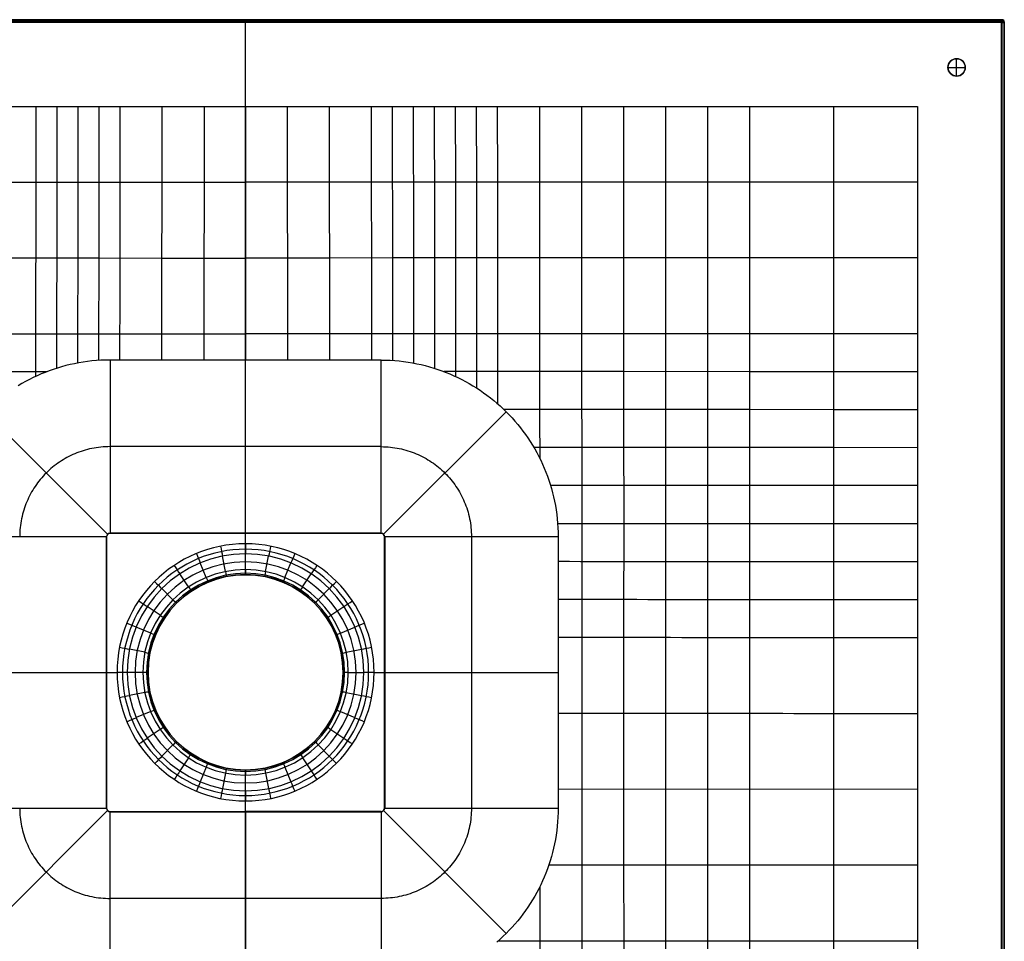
# Model space of a CAD drawing. Extents: x 0 to 700, y -600 to 600.
# Tile 3 of 3: x 246 to 700, y 175 to 600. Entities that reach past the tile are written whole.
import ezdxf

# ---------------------------------------------------------------- set-up
doc = ezdxf.new("R2010")
doc.units = 0
doc.header["$MEASUREMENT"] = 0
doc.layers.add('1', color=18, linetype='CONTINUOUS')

msp = doc.modelspace()

# ---------------------------------------------------------------- linework, layer by layer
at = {"layer": '1', "color": 33}
for p, q in [((698.99, 599.99, -1.99), (1.01, 599.99, -1.99)), ((698.99, 599.99, -2), (1.01, 599.99, -2)), ((1.14, 599.86, 13.51), (698.86, 599.86, 13.51)), ((1.28, 599.72, 29.01), (698.72, 599.72, 29.01)), ((350, 599.99, -1.99), (350, 599.72, 29.01)), ((698.72, 599.72, 29.01), (698.99, 599.99, -1.99)), ((698.99, 598.99, -3), (1.01, 598.99, -3)), ((698.72, 598.72, 30), (1.28, 598.72, 30)), ((350, 344.09, -3), (350, 598.99, -3)), ((350, 560, 30), (350, 598.72, 30)), ((698.72, -598.72, 30), (698.72, 598.72, 30)), ((698.99, -598.99, -3), (698.99, 598.99, -3)), ((699.99, 598.99, -1.99), (699.72, 598.72, 29.01)), ((699.72, 598.72, 29.01), (699.72, -598.72, 29.01)), ((699.86, 598.86, 13.51), (699.86, -598.86, 13.51)), ((699.99, -598.99, -1.99), (699.99, 598.99, -1.99)), ((699.99, -598.99, -2), (699.99, 598.99, -2)), ((678, 574, 7), (678, 582, 7)), ((678, 582, -3), (678, 582, 7)), ((674, 578, 7), (682, 578, 7)), ((674, 578, -3), (674, 578, 7)), ((682, 578, -3), (682, 578, 7)), ((678, 574, -3), (678, 574, 7)), ((40, 560, 30), (350, 560, 30)), ((311.44, 560, 30), (311.3, 443.06, 22.41)), ((330.83, 560, 30), (330.69, 443.06, 22.4)), ((350, 560, 30), (350, 443.06, 22.41)), ((350, 560, 30), (660, 560, 30)), ((369.17, 560, 30), (369.31, 443.06, 22.4)), ((388.56, 560, 30), (388.7, 443.06, 22.41)), ((660, 560, 30), (660, -560, 30)), ((350, 443.06, 22.41), (287.48, 443.06, 22.4)), ((287.48, 443.06, 22.4), (287.48, 363.22, 17.22)), ((412.52, 443.06, 22.4), (350, 443.06, 22.41)), ((350, 363.22, 17.22), (350, 443.06, 22.4)), ((412.52, 363.22, 17.22), (412.52, 443.06, 22.4)), ((229.74, 419.2, 21.89), (286.3, 362.74, 17.22)), ((470.26, 419.2, 21.89), (413.7, 362.74, 17.22)), ((412.52, 403.14, 19.81), (287.48, 403.14, 19.81)), ((285.81, 361.56, 17.22), (205.81, 361.56, 21.38)), ((285.81, 361.56, 17.22), (285.86, 361.5, 14.22)), ((285.81, 236.52, 17.22), (285.81, 361.56, 17.22)), ((285.84, 236.54, 15.72), (285.84, 361.53, 15.72)), ((285.86, 361.5, 14.22), (285.86, 236.57, 14.22)), ((286.3, 362.74, 17.22), (286.35, 362.68, 14.22)), ((287.53, 363.17, 14.22), (287.48, 363.22, 17.22)), ((350, 363.22, 17.22), (287.48, 363.22, 17.22)), ((287.51, 363.2, 15.72), (350, 363.2, 15.72)), ((350, 363.17, 14.22), (287.53, 363.17, 14.22)), ((318.55, 363.22, 17.22), (318.55, 363.17, 14.22)), ((350, 363.17, 14.22), (350, 363.22, 17.22)), ((350, 363.22, 17.22), (412.52, 363.22, 17.22)), ((412.49, 363.2, 15.72), (350, 363.2, 15.72)), ((412.47, 363.17, 14.22), (350, 363.17, 14.22)), ((350, 358.39, 14.22), (350, 363.17, 14.22)), ((381.45, 363.17, 14.22), (381.45, 363.22, 17.22)), ((412.52, 363.22, 17.22), (412.47, 363.17, 14.22)), ((413.7, 362.74, 17.22), (413.65, 362.68, 14.22)), ((414.14, 361.5, 14.22), (414.19, 361.56, 17.22)), ((414.14, 236.57, 14.22), (414.14, 361.5, 14.22)), ((414.16, 236.54, 15.72), (414.16, 361.53, 15.72)), ((494.19, 361.56, 21.38), (414.19, 361.56, 17.22)), ((414.19, 361.56, 17.22), (414.19, 236.52, 17.22)), ((454.19, 361.56, 19.3), (454.19, 236.52, 19.3)), ((494.19, 361.56, 21.38), (494.19, 236.52, 21.38)), ((340.76, 345.54, 5.82), (339.35, 352.64, 12.4)), ((350, 346.45, 5.82), (350, 353.68, 12.4)), ((359.24, 345.54, 5.82), (360.65, 352.64, 12.4)), ((331.88, 342.84, 5.82), (329.11, 349.53, 12.4)), ((368.12, 342.84, 5.82), (370.89, 349.53, 12.4)), ((323.69, 338.47, 5.82), (319.67, 344.48, 12.4)), ((350, 344.09, -3), (350, 344.16, 0.76)), ((376.31, 338.47, 5.82), (380.33, 344.48, 12.4)), ((316.51, 332.58, 5.82), (311.4, 337.69, 12.4)), ((383.49, 332.58, 5.82), (388.6, 337.69, 12.4)), ((310.62, 325.4, 5.82), (304.61, 329.42, 12.4)), ((389.38, 325.4, 5.82), (395.39, 329.42, 12.4)), ((306.25, 317.21, 5.82), (299.56, 319.98, 12.4)), ((393.75, 317.21, 5.82), (400.44, 319.98, 12.4)), ((303.55, 308.33, 5.82), (296.45, 309.74, 12.4)), ((396.45, 308.33, 5.82), (403.55, 309.74, 12.4)), ((205.82, 299.04, 21.38), (285.81, 299.04, 17.22)), ((285.81, 299.04, 17.22), (285.86, 299.04, 14.22)), ((285.86, 299.04, 14.22), (290.7, 299.04, 14.22)), ((302.64, 299.09, 5.82), (295.4, 299.09, 12.4)), ((305, 299.09, -3), (304.93, 299.09, 0.76)), ((395, 299.09, -3), (395.07, 299.09, 0.76)), ((397.36, 299.09, 5.82), (404.6, 299.09, 12.4)), ((409.3, 299.04, 14.22), (414.14, 299.04, 14.22)), ((414.14, 299.04, 14.22), (414.19, 299.04, 17.22)), ((414.19, 299.04, 17.22), (494.18, 299.04, 21.38)), ((303.55, 289.85, 5.82), (296.45, 288.44, 12.4)), ((396.45, 289.85, 5.82), (403.55, 288.44, 12.4)), ((306.25, 280.97, 5.82), (299.56, 278.2, 12.4)), ((393.75, 280.97, 5.82), (400.44, 278.2, 12.4)), ((310.62, 272.78, 5.82), (304.61, 268.76, 12.4)), ((389.38, 272.78, 5.82), (395.39, 268.76, 12.4)), ((316.51, 265.6, 5.82), (311.4, 260.49, 12.4)), ((383.49, 265.6, 5.82), (388.6, 260.49, 12.4)), ((323.69, 259.71, 5.82), (319.67, 253.7, 12.4)), ((376.31, 259.71, 5.82), (380.33, 253.7, 12.4)), ((331.88, 255.34, 5.82), (329.11, 248.65, 12.4)), ((368.12, 255.34, 5.82), (370.89, 248.65, 12.4)), ((340.76, 252.64, 5.82), (339.35, 245.54, 12.4)), ((350, 254.09, -3), (350, 254.02, 0.76)), ((350, -598.99, -3), (350, 254.09, -3)), ((350, 244.49, 12.4), (350, 251.73, 5.82)), ((359.24, 252.64, 5.82), (360.65, 245.54, 12.4)), ((659.98, 245.14, 30), (494.19, 245.24, 21.38)), ((205.81, 236.52, 21.38), (285.81, 236.52, 17.22)), ((285.86, 236.57, 14.22), (285.81, 236.52, 17.22)), ((350, 234.9, 14.22), (350, 239.79, 14.22)), ((414.19, 236.52, 17.22), (414.14, 236.57, 14.22)), ((414.19, 236.52, 17.22), (494.19, 236.52, 21.38)), ((229.72, 178.76, 19.94), (286.3, 235.34, 17.22)), ((286.3, 235.34, 17.22), (286.35, 235.39, 14.22)), ((287.48, 234.85, 17.22), (287.53, 234.9, 14.22)), ((287.48, 234.85, 17.22), (350, 234.85, 17.22)), ((287.48, 154.85, 18.51), (287.48, 234.85, 17.22)), ((287.51, 234.87, 15.72), (350, 234.87, 15.72)), ((287.53, 234.9, 14.22), (350, 234.9, 14.22)), ((318.55, 234.9, 14.22), (318.55, 234.85, 17.22)), ((350, 234.9, 14.22), (412.47, 234.9, 14.22)), ((350, 234.85, 17.22), (350, 234.9, 14.22)), ((412.49, 234.87, 15.72), (350, 234.87, 15.72)), ((350, 234.85, 17.22), (412.52, 234.85, 17.22)), ((350, 234.85, 17.22), (350, 154.85, 18.51)), ((381.45, 234.85, 17.22), (381.45, 234.9, 14.22)), ((412.47, 234.9, 14.22), (412.52, 234.85, 17.22)), ((412.52, 234.85, 17.22), (412.52, 154.85, 18.51)), ((413.7, 235.34, 17.22), (413.65, 235.39, 14.22)), ((470.28, 178.76, 19.94), (413.7, 235.34, 17.22)), ((659.98, 210.13, 30), (489.87, 210.23, 21.07)), ((412.52, 194.85, 17.86), (287.48, 194.85, 17.86))]:
    msp.add_line(p, q, dxfattribs=at)
for points in [[(466.13, 559.99, 30), (466.17, 525.1, 27.98), (466.21, 490.15, 25.9), (466.24, 455.21, 23.79), (466.26, 437.74, 22.77), (466.28, 422.92, 21.96)], [(485.52, 559.99, 30), (485.56, 525.11, 28.11), (485.63, 455.21, 24.26), (485.64, 437.73, 23.34), (485.65, 428.99, 22.9), (485.66, 420.25, 22.49), (485.66, 411.51, 22.1), (485.67, 402.77, 21.76), (485.67, 397.84, 21.59)], [(504.91, 559.99, 30), (504.99, 472.68, 25.66), (505.01, 455.2, 24.82), (505.02, 437.72, 24.01), (505.03, 428.98, 23.63), (505.03, 420.24, 23.27), (505.04, 411.5, 22.94), (505.04, 402.76, 22.65), (505.05, 394.01, 22.4), (505.05, 385.26, 22.2), (505.05, 376.52, 22.06), (505.05, 367.77, 21.98), (505.05, 359.02, 21.95), (505.04, 227.73, 21.94), (505.04, 210.22, 21.88), (505.05, 175.2, 21.68), (505.05, 166.45, 21.66)], [(524.3, 559.99, 30), (524.36, 490.16, 26.92), (524.37, 472.68, 26.16), (524.38, 455.2, 25.43), (524.39, 437.72, 24.74), (524.4, 428.97, 24.42), (524.4, 420.23, 24.12), (524.41, 411.49, 23.85), (524.41, 402.74, 23.61), (524.41, 394, 23.41), (524.42, 385.25, 23.24), (524.42, 376.5, 23.13), (524.42, 367.75, 23.05), (524.42, 359, 23.01), (524.41, 332.75, 22.99), (524.4, 245.23, 22.97), (524.4, 227.72, 22.96), (524.41, 210.21, 22.9), (524.42, 175.19, 22.71), (524.42, 157.69, 22.68)], [(543.69, 559.99, 30), (543.74, 490.17, 27.33), (543.75, 472.68, 26.69), (543.76, 455.2, 26.08), (543.77, 437.71, 25.51), (543.77, 420.22, 25), (543.78, 411.47, 24.78), (543.78, 402.73, 24.59), (543.78, 393.98, 24.42), (543.78, 385.23, 24.29), (543.78, 376.49, 24.19), (543.78, 367.74, 24.12), (543.78, 350.24, 24.04), (543.78, 315.24, 24.02), (543.77, 245.22, 23.99), (543.77, 227.71, 23.96), (543.78, 210.2, 23.91), (543.78, 175.18, 23.75), (543.79, 157.68, 23.71)], [(563.08, 559.99, 30), (563.1, 525.14, 28.87), (563.12, 490.17, 27.77), (563.13, 472.68, 27.24), (563.13, 455.19, 26.74), (563.14, 437.7, 26.28), (563.15, 420.21, 25.87), (563.15, 411.46, 25.7), (563.15, 402.72, 25.55), (563.15, 393.97, 25.42), (563.15, 385.22, 25.31), (563.15, 376.47, 25.22), (563.15, 367.72, 25.16), (563.15, 350.23, 25.08), (563.15, 332.73, 25.05), (563.14, 245.21, 25.01), (563.15, 210.19, 24.92), (563.15, 175.18, 24.8), (563.16, 157.67, 24.76)], [(582.47, 559.99, 30), (582.48, 525.15, 29.1), (582.5, 490.17, 28.21), (582.5, 472.68, 27.8), (582.51, 455.19, 27.4), (582.51, 437.7, 27.04), (582.52, 420.2, 26.73), (582.52, 402.71, 26.48), (582.52, 385.21, 26.3), (582.52, 367.71, 26.17), (582.52, 350.21, 26.1), (582.52, 315.21, 26.05), (582.51, 245.19, 26.01), (582.52, 210.18, 25.94), (582.52, 175.17, 25.84), (582.52, 157.66, 25.81)], [(621.25, 560, 30), (621.26, 490.17, 29.11), (621.26, 455.18, 28.72), (621.26, 437.68, 28.54), (621.26, 420.19, 28.4), (621.26, 402.69, 28.28), (621.26, 385.19, 28.19), (621.26, 367.69, 28.12), (621.26, 332.69, 28.06), (621.26, 245.17, 28.01), (621.26, 175.15, 27.92), (621.27, 140.13, 27.89), (621.27, 105.12, 27.91), (621.27, 70.11, 27.98), (621.27, 0.09, 28.2), (621.27, -139.95, 28.7), (621.26, -279.98, 29.15), (621.24, -560, 30)], [(40, 525.16, 30), (136.9, 525.14, 28.87), (175.67, 525.13, 28.46), (195.06, 525.12, 28.27), (214.44, 525.11, 28.11), (243.53, 525.1, 27.92), (272.61, 525.08, 27.81), (311.39, 525.06, 27.75), (350, 525.04, 27.73)], [(660, 525.16, 30), (563.1, 525.14, 28.87), (524.33, 525.13, 28.46), (504.94, 525.12, 28.27), (485.56, 525.11, 28.11), (456.47, 525.1, 27.92), (427.39, 525.08, 27.81), (388.61, 525.06, 27.75), (350, 525.04, 27.73)], [(40, 490.17, 30), (156.26, 490.17, 27.33), (175.64, 490.16, 26.92), (195.02, 490.16, 26.53), (214.41, 490.16, 26.18), (233.79, 490.15, 25.9), (243.49, 490.15, 25.78), (253.18, 490.15, 25.69), (262.87, 490.14, 25.62), (282.26, 490.13, 25.53), (311.35, 490.11, 25.49), (350, 490.09, 25.46)], [(660, 490.17, 30), (543.74, 490.17, 27.33), (524.36, 490.16, 26.92), (504.98, 490.16, 26.53), (485.59, 490.16, 26.18), (466.21, 490.15, 25.9), (456.51, 490.15, 25.78), (446.82, 490.15, 25.69), (437.13, 490.14, 25.62), (417.74, 490.13, 25.53), (388.65, 490.11, 25.49), (350, 490.09, 25.46)], [(40.01, 455.17, 30), (78.74, 455.18, 28.72), (156.24, 455.2, 26.08), (175.62, 455.2, 25.43), (194.99, 455.2, 24.82), (214.37, 455.21, 24.26), (224.06, 455.21, 24.01), (233.76, 455.21, 23.79), (243.45, 455.21, 23.6), (253.14, 455.21, 23.45), (262.84, 455.21, 23.33), (272.53, 455.2, 23.25), (282.23, 455.2, 23.21), (350, 455.15, 23.19)], [(659.99, 455.17, 30), (621.26, 455.18, 28.72), (543.76, 455.2, 26.08), (524.38, 455.2, 25.43), (505.01, 455.2, 24.82), (485.63, 455.21, 24.26), (475.94, 455.21, 24.01), (466.24, 455.21, 23.79), (456.55, 455.21, 23.6), (446.86, 455.21, 23.45), (437.16, 455.21, 23.33), (427.47, 455.2, 23.25), (417.77, 455.2, 23.21), (350, 455.15, 23.19)], [(287.48, 443.06, 22.4), (285.37, 443.03, 22.4), (283.28, 442.95, 22.4), (281.2, 442.82, 22.4), (279.13, 442.64, 22.39), (277.08, 442.4, 22.39), (275.05, 442.12, 22.38), (273.03, 441.78, 22.37), (271.03, 441.4, 22.36), (269.04, 440.97, 22.35), (267.08, 440.49, 22.34), (265.13, 439.97, 22.32), (263.2, 439.39, 22.31), (261.3, 438.78, 22.29), (259.41, 438.11, 22.28), (257.54, 437.41, 22.26), (255.7, 436.66, 22.24), (253.88, 435.86, 22.23), (252.08, 435.02, 22.21), (250.31, 434.15, 22.19), (248.56, 433.23, 22.17), (246.84, 432.26, 22.15), (245.14, 431.26, 22.12)], [(412.52, 443.06, 22.4), (414.63, 443.03, 22.4), (416.72, 442.95, 22.4), (418.8, 442.82, 22.4), (420.87, 442.64, 22.39), (422.92, 442.4, 22.39), (424.95, 442.12, 22.38), (426.97, 441.78, 22.37), (428.97, 441.4, 22.36), (430.96, 440.97, 22.35), (432.92, 440.49, 22.34), (434.87, 439.97, 22.32), (436.8, 439.39, 22.31), (438.7, 438.78, 22.29), (440.59, 438.11, 22.28), (442.46, 437.41, 22.26), (444.3, 436.66, 22.24), (446.12, 435.86, 22.23), (447.92, 435.02, 22.21), (449.69, 434.15, 22.19), (451.44, 433.23, 22.17), (453.16, 432.26, 22.15), (454.86, 431.26, 22.12), (456.53, 430.22, 22.1), (458.17, 429.15, 22.08), (459.79, 428.03, 22.06), (461.37, 426.87, 22.03), (462.93, 425.68, 22.01), (464.46, 424.46, 21.99), (465.96, 423.19, 21.96), (467.42, 421.89, 21.94), (468.86, 420.56, 21.92), (470.26, 419.2, 21.89), (471.63, 417.8, 21.87), (472.96, 416.37, 21.84), (474.27, 414.9, 21.82), (475.53, 413.41, 21.8), (476.76, 411.89, 21.77), (477.96, 410.33, 21.75), (479.11, 408.75, 21.73), (480.23, 407.14, 21.7), (481.32, 405.5, 21.68), (482.36, 403.83, 21.66), (483.36, 402.14, 21.64), (484.33, 400.42, 21.62), (485.25, 398.67, 21.6), (486.13, 396.9, 21.58), (486.97, 395.11, 21.56), (487.77, 393.29, 21.54), (488.52, 391.45, 21.52), (489.23, 389.59, 21.5), (489.9, 387.71, 21.49), (490.51, 385.8, 21.47), (491.09, 383.88, 21.46), (491.62, 381.93, 21.45), (492.1, 379.97, 21.43), (492.53, 377.99, 21.42), (492.91, 375.99, 21.41), (493.25, 373.97, 21.4), (493.53, 371.94, 21.4), (493.77, 369.89, 21.39), (493.95, 367.83, 21.39), (494.08, 365.75, 21.38), (494.16, 363.66, 21.38), (494.19, 361.56, 21.38)], [(40.01, 437.67, 30), (78.74, 437.68, 28.54), (117.49, 437.7, 27.04), (175.61, 437.72, 24.74), (194.98, 437.72, 24.01), (204.67, 437.73, 23.66), (214.36, 437.73, 23.34), (224.05, 437.73, 23.04), (233.74, 437.74, 22.77), (243.43, 437.74, 22.54), (253.12, 437.74, 22.35), (258.41, 437.74, 22.27)], [(659.99, 437.67, 30), (621.26, 437.68, 28.54), (582.51, 437.7, 27.04), (524.39, 437.72, 24.74), (505.02, 437.72, 24.01), (495.33, 437.73, 23.66), (485.64, 437.73, 23.34), (475.95, 437.73, 23.04), (466.26, 437.74, 22.77), (456.57, 437.74, 22.54), (446.88, 437.74, 22.35), (441.59, 437.74, 22.27)], [(659.99, 420.17, 30), (621.26, 420.19, 28.4), (582.52, 420.2, 26.73), (543.77, 420.22, 25), (524.4, 420.23, 24.12), (505.03, 420.24, 23.27), (495.34, 420.25, 22.87), (485.66, 420.25, 22.49), (477.42, 420.26, 22.18), (469.17, 420.26, 21.91)], [(287.48, 403.14, 19.81), (286.41, 403.13, 19.81), (285.34, 403.09, 19.81), (284.28, 403.02, 19.81), (283.22, 402.93, 19.81), (282.18, 402.81, 19.8), (281.14, 402.66, 19.8), (280.11, 402.49, 19.8), (279.09, 402.3, 19.79), (278.08, 402.08, 19.78), (277.08, 401.83, 19.78), (276.08, 401.56, 19.77), (275.1, 401.27, 19.76), (274.13, 400.96, 19.76), (273.16, 400.62, 19.75), (272.21, 400.26, 19.74), (271.27, 399.88, 19.73), (270.34, 399.47, 19.72), (269.42, 399.04, 19.71), (268.52, 398.6, 19.7), (267.63, 398.13, 19.69), (266.75, 397.64, 19.68), (265.88, 397.12, 19.67), (265.03, 396.59, 19.66), (264.19, 396.04, 19.65), (263.37, 395.47, 19.64), (262.56, 394.88, 19.63), (261.76, 394.28, 19.62), (260.98, 393.65, 19.6), (260.22, 393.01, 19.59), (259.47, 392.34, 19.58), (258.74, 391.66, 19.57), (258.02, 390.97, 19.56), (257.32, 390.25, 19.54), (256.64, 389.52, 19.53), (255.98, 388.77, 19.52), (255.33, 388.01, 19.51), (254.7, 387.23, 19.5), (254.09, 386.44, 19.48), (253.5, 385.63, 19.47), (252.93, 384.81, 19.46), (252.38, 383.97, 19.45), (251.85, 383.12, 19.44), (251.33, 382.26, 19.43), (250.84, 381.38, 19.42), (250.37, 380.49, 19.41), (249.92, 379.59, 19.4), (249.49, 378.67, 19.39), (249.09, 377.74, 19.38), (248.7, 376.8, 19.37), (248.34, 375.85, 19.36), (248, 374.89, 19.35), (247.69, 373.92, 19.35), (247.39, 372.94, 19.34), (247.12, 371.95, 19.33), (246.88, 370.95, 19.33), (246.66, 369.94, 19.32), (246.46, 368.92, 19.32), (246.29, 367.89, 19.31), (246.15, 366.85, 19.31), (246.03, 365.81, 19.31), (245.93, 364.76, 19.3), (245.87, 363.7, 19.3), (245.83, 362.63, 19.3), (245.81, 361.56, 19.3)], [(412.52, 403.14, 19.81), (413.59, 403.13, 19.81), (414.66, 403.09, 19.81), (415.72, 403.02, 19.81), (416.78, 402.93, 19.81), (417.82, 402.81, 19.8), (418.86, 402.66, 19.8), (419.89, 402.49, 19.8), (420.91, 402.3, 19.79), (421.92, 402.08, 19.78), (422.92, 401.83, 19.78), (423.92, 401.56, 19.77), (424.9, 401.27, 19.76), (425.87, 400.96, 19.76), (426.84, 400.62, 19.75), (427.79, 400.26, 19.74), (428.73, 399.88, 19.73), (429.66, 399.47, 19.72), (430.58, 399.04, 19.71), (431.48, 398.6, 19.7), (432.37, 398.13, 19.69), (433.25, 397.64, 19.68), (434.12, 397.12, 19.67), (434.97, 396.59, 19.66), (435.81, 396.04, 19.65), (436.63, 395.47, 19.64), (437.44, 394.88, 19.63), (438.24, 394.28, 19.62), (439.02, 393.65, 19.6), (439.78, 393.01, 19.59), (440.53, 392.34, 19.58), (441.26, 391.66, 19.57), (441.98, 390.97, 19.56), (442.68, 390.25, 19.54), (443.36, 389.52, 19.53), (444.02, 388.77, 19.52), (444.67, 388.01, 19.51), (445.3, 387.23, 19.5), (445.91, 386.44, 19.48), (446.5, 385.63, 19.47), (447.07, 384.81, 19.46), (447.62, 383.97, 19.45), (448.15, 383.12, 19.44), (448.67, 382.26, 19.43), (449.16, 381.38, 19.42), (449.63, 380.49, 19.41), (450.08, 379.59, 19.4), (450.51, 378.67, 19.39), (450.91, 377.74, 19.38), (451.3, 376.8, 19.37), (451.66, 375.85, 19.36), (452, 374.89, 19.35), (452.31, 373.92, 19.35), (452.61, 372.94, 19.34), (452.88, 371.95, 19.33), (453.12, 370.95, 19.33), (453.34, 369.94, 19.32), (453.54, 368.92, 19.32), (453.71, 367.89, 19.31), (453.85, 366.85, 19.31), (453.97, 365.81, 19.31), (454.07, 364.76, 19.3), (454.13, 363.7, 19.3), (454.17, 362.63, 19.3), (454.19, 361.56, 19.3)], [(659.98, 402.67, 30), (621.26, 402.69, 28.28), (601.89, 402.7, 27.39), (582.52, 402.71, 26.48), (563.15, 402.72, 25.55), (505.04, 402.76, 22.65), (495.36, 402.76, 22.19), (483, 402.77, 21.65)], [(659.98, 385.17, 30), (621.26, 385.19, 28.19), (601.89, 385.2, 27.25), (582.52, 385.21, 26.3), (563.15, 385.22, 25.31), (543.78, 385.23, 24.29), (505.05, 385.26, 22.2), (490.68, 385.28, 21.47)], [(245.81, 236.52, 19.3), (245.83, 235.44, 19.3), (245.87, 234.37, 19.3), (245.93, 233.31, 19.29), (246.03, 232.26, 19.28), (246.15, 231.21, 19.27), (246.29, 230.17, 19.26), (246.46, 229.14, 19.25), (246.66, 228.12, 19.24), (246.88, 227.11, 19.22), (247.12, 226.1, 19.21), (247.39, 225.11, 19.19), (247.68, 224.13, 19.17), (248, 223.15, 19.15), (248.34, 222.19, 19.12), (248.7, 221.24, 19.1), (249.08, 220.3, 19.08), (249.49, 219.37, 19.05), (249.92, 218.45, 19.02), (250.37, 217.55, 18.99), (250.84, 216.65, 18.97), (251.33, 215.77, 18.94), (251.84, 214.91, 18.91), (252.37, 214.06, 18.88), (252.92, 213.22, 18.84), (253.5, 212.39, 18.81), (254.09, 211.58, 18.78), (254.69, 210.79, 18.75), (255.32, 210.01, 18.72), (255.97, 209.24, 18.68), (256.63, 208.5, 18.65), (257.31, 207.76, 18.61), (258.01, 207.05, 18.58), (258.73, 206.35, 18.55), (259.46, 205.67, 18.51), (260.21, 205, 18.48), (260.97, 204.36, 18.45), (261.75, 203.73, 18.41), (262.55, 203.12, 18.38), (263.36, 202.53, 18.35), (264.18, 201.96, 18.32), (265.02, 201.41, 18.29), (265.87, 200.88, 18.26), (266.74, 200.36, 18.23), (267.62, 199.87, 18.2), (268.51, 199.4, 18.17), (269.42, 198.95, 18.14), (270.33, 198.53, 18.11), (271.26, 198.12, 18.09), (272.2, 197.74, 18.06), (273.15, 197.37, 18.04), (274.12, 197.04, 18.02), (275.09, 196.72, 18), (276.07, 196.43, 17.98), (277.07, 196.16, 17.96), (278.07, 195.91, 17.94), (279.08, 195.69, 17.92), (280.11, 195.5, 17.91), (281.14, 195.33, 17.9), (282.17, 195.18, 17.89), (283.22, 195.06, 17.88), (284.27, 194.97, 17.87), (285.34, 194.9, 17.87), (286.4, 194.86, 17.86), (287.48, 194.85, 17.86)], [(454.19, 236.52, 19.3), (454.17, 235.44, 19.3), (454.13, 234.37, 19.3), (454.07, 233.31, 19.29), (453.97, 232.26, 19.28), (453.85, 231.21, 19.27), (453.71, 230.17, 19.26), (453.54, 229.14, 19.25), (453.34, 228.12, 19.24), (453.12, 227.11, 19.22), (452.88, 226.1, 19.21), (452.61, 225.11, 19.19), (452.32, 224.13, 19.17), (452, 223.15, 19.15), (451.66, 222.19, 19.12), (451.3, 221.24, 19.1), (450.92, 220.3, 19.08), (450.51, 219.37, 19.05), (450.08, 218.45, 19.02), (449.63, 217.55, 18.99), (449.16, 216.65, 18.97), (448.67, 215.77, 18.94), (448.16, 214.91, 18.91), (447.63, 214.06, 18.88), (447.08, 213.22, 18.84), (446.5, 212.39, 18.81), (445.91, 211.58, 18.78), (445.31, 210.79, 18.75), (444.68, 210.01, 18.72), (444.03, 209.24, 18.68), (443.37, 208.5, 18.65), (442.69, 207.76, 18.61), (441.99, 207.05, 18.58), (441.27, 206.35, 18.55), (440.54, 205.67, 18.51), (439.79, 205, 18.48), (439.03, 204.36, 18.45), (438.25, 203.73, 18.41), (437.45, 203.12, 18.38), (436.64, 202.53, 18.35), (435.82, 201.96, 18.32), (434.98, 201.41, 18.29), (434.13, 200.88, 18.26), (433.26, 200.36, 18.23), (432.38, 199.87, 18.2), (431.49, 199.4, 18.17), (430.58, 198.95, 18.14), (429.67, 198.53, 18.11), (428.74, 198.12, 18.09), (427.8, 197.74, 18.06), (426.85, 197.37, 18.04), (425.88, 197.04, 18.02), (424.91, 196.72, 18), (423.93, 196.43, 17.98), (422.93, 196.16, 17.96), (421.93, 195.91, 17.94), (420.92, 195.69, 17.92), (419.89, 195.5, 17.91), (418.86, 195.33, 17.9), (417.83, 195.18, 17.89), (416.78, 195.06, 17.88), (415.73, 194.97, 17.87), (414.66, 194.9, 17.87), (413.6, 194.86, 17.86), (412.52, 194.85, 17.86)], [(494.19, 236.52, 21.38), (494.16, 234.41, 21.38), (494.08, 232.31, 21.37), (493.95, 230.23, 21.36), (493.77, 228.16, 21.35), (493.53, 226.11, 21.33), (493.25, 224.07, 21.31), (492.91, 222.05, 21.28), (492.53, 220.05, 21.26), (492.1, 218.07, 21.22), (491.62, 216.1, 21.19), (491.09, 214.15, 21.15), (490.52, 212.22, 21.11), (489.9, 210.31, 21.07), (489.24, 208.43, 21.03), (488.53, 206.56, 20.98), (487.77, 204.72, 20.93), (486.98, 202.9, 20.88), (486.14, 201.1, 20.82), (485.26, 199.33, 20.77), (484.34, 197.58, 20.71), (483.37, 195.86, 20.65), (482.37, 194.16, 20.59), (481.33, 192.49, 20.53), (480.25, 190.85, 20.47), (479.13, 189.23, 20.41), (477.97, 187.64, 20.34), (476.78, 186.09, 20.28), (475.55, 184.56, 20.21), (474.28, 183.06, 20.14), (472.98, 181.6, 20.08), (471.64, 180.16, 20.01), (470.28, 178.76, 19.94), (468.87, 177.39, 19.88), (467.44, 176.06, 19.81), (465.97, 174.76, 19.74)], [(485.68, 200.15, 20.8), (485.68, 187.68, 20.73), (485.68, 175.21, 20.69), (485.68, 166.46, 20.69), (485.68, 157.7, 20.72), (485.68, 140.2, 20.83), (485.68, 122.69, 21), (485.68, 105.18, 21.23), (485.66, 70.16, 21.77), (485.64, 0.12, 22.9), (485.62, -34.89, 23.43), (485.61, -69.91, 23.93), (485.59, -139.95, 24.86), (485.57, -209.98, 25.74), (485.53, -420.06, 28.31), (485.5, -560, 30)], [(659.98, 175.12, 30), (524.42, 175.19, 22.71), (505.05, 175.2, 21.68), (485.68, 175.21, 20.69), (466.51, 175.22, 19.77)]]:
    msp.add_polyline3d(points, dxfattribs=at)
for centre, radius in [((678, 578, 2), 4), ((350, 299.09, -1.12), 45.03)]:
    msp.add_circle(centre, radius, dxfattribs=at)
at = {"layer": '1', "color": 33, "extrusion": (1, 0, 0)}
for centre, start, end in [((598.99, -2, 350), 270, 0.5), ((598.72, 29, 350), 0.5, 90)]:
    msp.add_arc(centre, 1, start, end, dxfattribs=at)
at = {"layer": '1', "color": 33, "extrusion": (-0.008726, -0.008726, 0.999924)}
for centre, start in [((698.95, 598.9, 17.68), 0), ((698.95, 598.9, 2.18), 360), ((698.95, 598.9, -13.33), 360)]:
    msp.add_arc(centre, 1, start, 89.9956, dxfattribs=at)
at = {"layer": '1', "color": 33, "extrusion": (1, -1.02815e-12, -4.6372e-13)}
msp.add_arc((598.72, 29, 698.72), 1, 0.5, 90, dxfattribs=at)
at = {"layer": '1', "color": 33, "extrusion": (1, -6.82095e-13, 6.76168e-13)}
msp.add_arc((598.99, -2, 698.99), 1, 270, 0.5, dxfattribs=at)
at = {"layer": '1', "color": 33}
for centre, radius, start, end in [((698.99, 598.99, -2), 1, 0, 90), ((678, 578, 7), 4, 0, 180), ((678, 578, -3), 4, 0, 180), ((678, 578, 7), 4, 180, 0), ((678, 578, -3), 4, 180, 0), ((287.48, 361.56, 17.22), 1.67, 89.9964, 180.0036), ((287.53, 361.5, 14.22), 1.67, 90.0072, 179.9928), ((412.47, 361.5, 14.22), 1.67, 0.0072, 89.9928), ((412.52, 361.56, 17.22), 1.67, 359.9964, 90.0036), ((350, 299.09, 14.22), 59.3, 90, 270), ((350, 299.09, 13.75), 56.78, 90, 270), ((350, 299.09, 14.22), 59.3, 270, 90), ((350, 299.09, 13.75), 56.78, 270, 90), ((350, 299.09, 12.4), 54.6, 90, 270), ((350, 299.09, 9.11), 50.98, 90, 270), ((350, 299.09, 12.4), 54.6, 270, 90), ((350, 299.09, 9.11), 50.98, 270, 90), ((350, 299.09, 5.82), 47.36, 90, 270), ((350, 299.09, 5.82), 47.36, 270, 90), ((350, 299.09, 3.53), 45.69, 90, 270), ((350, 299.09, 0.76), 45.07, 90, 180), ((350, 299.09, -3), 45, 0, 180), ((350, 299.09, 3.53), 45.69, 270, 90), ((350, 299.09, 0.76), 45.07, 270, 90), ((350, 299.09, -3), 45, 180, 0), ((287.48, 236.52, 17.22), 1.67, 179.9964, 270.0036), ((287.53, 236.57, 14.22), 1.67, 180.0072, 269.9928), ((412.47, 236.57, 14.22), 1.67, 270.0072, 359.9928), ((412.52, 236.52, 17.22), 1.67, 269.9964, 0.0036)]:
    msp.add_arc(centre, radius, start, end, dxfattribs=at)
at = {"layer": '1', "color": 33, "extrusion": (4.961e-12, 1, 9.70668e-12)}
msp.add_arc((-698.72, 29, 598.72), 1, 90, 179.5, dxfattribs=at)
at = {"layer": '1', "color": 33, "extrusion": (-8.98092e-12, 1, 1.837e-11)}
msp.add_arc((-698.99, -2, 598.99), 1, 179.5, 270, dxfattribs=at)
at = {"layer": '1', "color": 33, "extrusion": (0.997716, -0.005336, 0.067342)}
msp.add_arc((2416.52, -30593.59, 251.72), 30662.85, 93.468664, 93.701712, dxfattribs=at)
at = {"layer": '1', "color": 33, "extrusion": (0.99803, -0.005126, 0.062522)}
msp.add_arc((2045.71, -24183.08, 261.45), 24242.25, 93.510459, 93.796359, dxfattribs=at)
at = {"layer": '1', "color": 33, "extrusion": (0.997663, -0.005544, 0.068108)}
msp.add_arc((1976.59, -22793.46, 270.96), 22848.89, 93.550734, 93.848017, dxfattribs=at)
at = {"layer": '1', "color": 33, "extrusion": (0.996284, -0.006725, 0.085861)}
msp.add_arc((2161.9, -25467.11, 280.11), 25523.28, 93.594126, 93.857568, dxfattribs=at)
at = {"layer": '1', "color": 33, "extrusion": (0.992322, -0.009166, 0.12334)}
msp.add_arc((2681.71, -33270.93, 288.37), 33332.74, 93.644877, 93.84631, dxfattribs=at)
at = {"layer": '1', "color": 33, "extrusion": (0.992322, 0.009166, -0.12334)}
msp.add_arc((2675.24, -33184.6, 406.25), 33332.74, 93.644877, 93.84631, dxfattribs=at)
at = {"layer": '1', "color": 33, "extrusion": (0.996284, 0.006725, -0.085861)}
msp.add_arc((2157.17, -25407.01, 417.29), 25523.28, 93.594126, 93.857568, dxfattribs=at)
at = {"layer": '1', "color": 33, "extrusion": (0.997663, 0.005544, -0.068108)}
msp.add_arc((1972.7, -22745.79, 427.41), 22848.89, 93.550734, 93.848017, dxfattribs=at)
at = {"layer": '1', "color": 33, "extrusion": (0.99803, 0.005126, -0.062522)}
msp.add_arc((2042.11, -24139.32, 437.18), 24242.25, 93.510459, 93.796359, dxfattribs=at)
at = {"layer": '1', "color": 33, "extrusion": (0.997716, 0.005336, -0.067342)}
msp.add_arc((2412.78, -30546.46, 446.69), 30662.85, 93.468664, 93.701712, dxfattribs=at)
at = {"layer": '1', "color": 33, "extrusion": (0.994954, 0.007189, -0.10007)}
msp.add_arc((3739.36, -53033.92, 455.15), 53205.13, 93.429428, 93.569462, dxfattribs=at)
at = {"layer": '1', "color": 33, "extrusion": (-0.000723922, 0.999636, 0.026982)}
msp.add_arc((-1509.8, -17955.77, 367.86), 17995.92, 86.764846, 87.294157, dxfattribs=at)
at = {"layer": '1', "color": 33, "extrusion": (-0.01745, 0.01745, 0.999695)}
msp.add_arc((-458.94, -51.94, 17.04), 1.67, 225.0087, 314.9913, dxfattribs=at)
at = {"layer": '1', "color": 33, "extrusion": (0.01745, 0.01745, 0.999695)}
msp.add_arc((-36.04, -546.76, 29.26), 1.67, 225.0087, 314.9913, dxfattribs=at)
at = {"layer": '1', "color": 33, "extrusion": (0.980825, 0.19489, 1.24232e-14)}
msp.add_arc((284.45, 7.22, 401.58), 7, 90, 132.2716, dxfattribs=at)
at = {"layer": '1', "color": 33, "extrusion": (1, 2.7938e-13, 4.05526e-12)}
msp.add_arc((358.39, 7.22, 350), 7, 90, 132.2716, dxfattribs=at)
at = {"layer": '1', "color": 33, "extrusion": (0.980825, -0.19489, -4.17531e-14)}
msp.add_arc((420.87, 7.22, 285), 7, 90, 132.2716, dxfattribs=at)
at = {"layer": '1', "color": 33, "extrusion": (0.92381, 0.382852, 1.31424e-13)}
msp.add_arc((201.61, 7.22, 437.84), 7, 90, 132.2716, dxfattribs=at)
at = {"layer": '1', "color": 33, "extrusion": (0.92381, -0.382852, 3.54574e-13)}
msp.add_arc((469.6, 7.22, 208.83), 7, 90, 132.2716, dxfattribs=at)
at = {"layer": '1', "color": 33, "extrusion": (-0.000310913, 0.999817, 0.019145)}
msp.add_arc((-1965.1, -26672.94, 350.47), 26728.11, 86.845515, 87.201394, dxfattribs=at)
at = {"layer": '1', "color": 33, "extrusion": (0.831732, 0.555177, -5.19345e-14)}
msp.add_arc((113.75, 7.22, 457.15), 7, 90, 132.2716, dxfattribs=at)
at = {"layer": '1', "color": 33, "extrusion": (0.980814, 0.194945, 1.71187e-07)}
msp.add_arc((277.19, 0.64, 401.59), 7, 132.2716, 179, dxfattribs=at)
at = {"layer": '1', "color": 33, "extrusion": (1, 6.69944e-12, -5.37172e-12)}
msp.add_arc((351.15, 0.64, 350), 7, 132.2716, 179, dxfattribs=at)
at = {"layer": '1', "color": 33, "extrusion": (0.980814, -0.194945, -1.71188e-07)}
msp.add_arc((413.65, 0.64, 284.98), 7, 132.2716, 179, dxfattribs=at)
at = {"layer": '1', "color": 33, "extrusion": (0.831732, -0.555177, 5.49235e-14)}
msp.add_arc((502.38, 7.22, 125.06), 7, 90, 132.2716, dxfattribs=at)
at = {"layer": '1', "color": 33, "extrusion": (0.707096, 0.707117, 2.08112e-13)}
msp.add_arc((23.3, 7.22, 458.98), 7, 90, 132.2716, dxfattribs=at)
at = {"layer": '1', "color": 33, "extrusion": (0.923782, 0.382918, -6.88153e-07)}
msp.add_arc((194.34, 0.64, 437.85), 7, 132.2716, 179, dxfattribs=at)
at = {"layer": '1', "color": 33, "extrusion": (0.923782, -0.382918, 6.88153e-07)}
msp.add_arc((462.38, 0.64, 208.8), 7, 132.2716, 179, dxfattribs=at)
at = {"layer": '1', "color": 33, "extrusion": (-0.707096, 0.707117, 6.3517e-15)}
msp.add_arc((-518.28, 7.22, -35.99), 7, 47.7284, 90, dxfattribs=at)
at = {"layer": '1', "color": 33, "extrusion": (0.831671, 0.555269, 9.75676e-07)}
msp.add_arc((106.46, 0.64, 457.16), 7, 132.2716, 179, dxfattribs=at)
at = {"layer": '1', "color": 33, "extrusion": (0.831671, -0.555269, -9.75676e-07)}
msp.add_arc((495.15, 0.64, 125.01), 7, 132.2716, 179, dxfattribs=at)
at = {"layer": '1', "color": 33, "extrusion": (0.555973, 0.8312, -1.51507e-13)}
msp.add_arc((-65.33, 7.22, 443.19), 7, 90, 132.2716, dxfattribs=at)
at = {"layer": '1', "color": 33, "extrusion": (0.706995, 0.707219, -4.30084e-07)}
msp.add_arc((15.99, 0.64, 458.97), 7, 132.2716, 179, dxfattribs=at)
at = {"layer": '1', "color": 33, "extrusion": (-0.706995, 0.707219, -4.30084e-07)}
msp.add_arc((-511.05, 0.64, -35.93), 7, 1, 47.7284, dxfattribs=at)
at = {"layer": '1', "color": 33, "extrusion": (-0.555973, 0.8312, -6.2228e-13)}
msp.add_arc((-516.51, 7.22, 54.01), 7, 47.7284, 90, dxfattribs=at)
at = {"layer": '1', "color": 33, "extrusion": (0.000739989, 0.999999, -0.001062)}
msp.add_arc((-2450.79, -36014.91, 333.12), 36089.74, 86.89179, 87.155356, dxfattribs=at)
at = {"layer": '1', "color": 33, "extrusion": (0.555838, 0.83129, 8.69513e-07)}
msp.add_arc((-72.64, 0.64, 443.17), 7, 132.2716, 179, dxfattribs=at)
at = {"layer": '1', "color": 33, "extrusion": (-0.555838, 0.83129, 8.69513e-07)}
msp.add_arc((-509.26, 0.64, 54.09), 7, 1, 47.7284, dxfattribs=at)
at = {"layer": '1', "color": 33, "extrusion": (0.382978, 0.923757, -2.49865e-13)}
msp.add_arc((-149.47, 7.22, 410.33), 7, 90, 132.2716, dxfattribs=at)
at = {"layer": '1', "color": 33, "extrusion": (-0.382978, 0.923757, 1.16759e-13)}
msp.add_arc((-497.16, 7.22, 142.24), 7, 47.7284, 90, dxfattribs=at)
at = {"layer": '1', "color": 33, "extrusion": (0.382788, 0.923836, 3.0843e-07)}
msp.add_arc((-156.79, 0.64, 410.29), 7, 132.2716, 179, dxfattribs=at)
at = {"layer": '1', "color": 33, "extrusion": (-0.382788, 0.923836, 3.0843e-07)}
msp.add_arc((-489.9, 0.64, 142.33), 7, 1, 47.7284, dxfattribs=at)
at = {"layer": '1', "color": 33, "extrusion": (0.002311, 0.999502, -0.031469)}
msp.add_arc((-2799.75, -42715.28, 315.58), 42808.78, 86.911726, 87.133923, dxfattribs=at)
at = {"layer": '1', "color": 33, "extrusion": (0.195255, 0.980752, 3.21695e-13)}
msp.add_arc((-225.56, 7.22, 361.67), 7, 90, 132.2716, dxfattribs=at)
at = {"layer": '1', "color": 33, "extrusion": (-0.195255, 0.980752, 3.59245e-13)}
msp.add_arc((-460.97, 7.22, 224.99), 7, 47.7284, 90, dxfattribs=at)
at = {"layer": '1', "color": 33, "extrusion": (0.195052, 0.980793, -1.06975e-07)}
msp.add_arc((-232.87, 0.64, 361.61), 7, 132.2716, 179, dxfattribs=at)
at = {"layer": '1', "color": 33, "extrusion": (-0.195052, 0.980793, -1.06975e-07)}
msp.add_arc((-453.68, 0.64, 225.08), 7, 1, 47.7284, dxfattribs=at)
at = {"layer": '1', "color": 33, "extrusion": (0.000329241, 1, 2.9992e-14)}
msp.add_arc((-290.6, 7.22, 299.21), 7, 90, 132.2716, dxfattribs=at)
at = {"layer": '1', "color": 33, "extrusion": (0.000393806, 1, 1.06592e-06)}
msp.add_arc((-297.82, 0.64, 299.23), 7, 132.2716, 179, dxfattribs=at)
at = {"layer": '1', "color": 33, "extrusion": (4.83921e-09, 5.15199e-09, 1)}
msp.add_arc((350, 299.09, 0.76), 45.07, 180, 270, dxfattribs=at)
at = {"layer": '1', "color": 33, "extrusion": (-0.000393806, 1, 1.06592e-06)}
msp.add_arc((-402.18, 0.64, 298.95), 7, 1, 47.7284, dxfattribs=at)
at = {"layer": '1', "color": 33, "extrusion": (-0.000329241, 1, -1.35888e-13)}
msp.add_arc((-409.4, 7.22, 298.97), 7, 47.7284, 90, dxfattribs=at)
at = {"layer": '1', "color": 33, "extrusion": (-0.195853, 0.980633, 2.67238e-13)}
msp.add_arc((-342.5, 7.22, 224.75), 7, 90, 132.2716, dxfattribs=at)
at = {"layer": '1', "color": 33, "extrusion": (-0.195144, 0.980775, -1.48616e-07)}
msp.add_arc((-349.57, 0.64, 225.04), 7, 132.2716, 179, dxfattribs=at)
at = {"layer": '1', "color": 33, "extrusion": (0.195144, 0.980775, -1.48616e-07)}
msp.add_arc((-336.97, 0.64, 361.64), 7, 1, 47.7284, dxfattribs=at)
at = {"layer": '1', "color": 33, "extrusion": (0.195853, 0.980633, -6.6861e-13)}
msp.add_arc((-343.95, 7.22, 361.85), 7, 47.7284, 90, dxfattribs=at)
at = {"layer": '1', "color": 33, "extrusion": (-0.381562, 0.924343, 3.24477e-06)}
msp.add_arc((-385.58, 0.64, 142.92), 7, 132.2716, 179, dxfattribs=at)
at = {"layer": '1', "color": 33, "extrusion": (0.381562, 0.924343, 3.24477e-06)}
msp.add_arc((-261.46, 0.64, 410.01), 7, 1, 47.7284, dxfattribs=at)
at = {"layer": '1', "color": 33, "extrusion": (-0.383728, 0.923446, 8.28523e-14)}
msp.add_arc((-378.67, 7.22, 141.89), 7, 90, 132.2716, dxfattribs=at)
at = {"layer": '1', "color": 33, "extrusion": (0.383728, 0.923446, 6.04345e-14)}
msp.add_arc((-267.74, 7.22, 410.5), 7, 47.7284, 90, dxfattribs=at)
at = {"layer": '1', "color": 33, "extrusion": (0.004723, 0.996901, -0.078526)}
msp.add_arc((-3096.37, -48267.16, 280.04), 48380.77, 86.915247, 87.111852, dxfattribs=at)
at = {"layer": '1', "color": 33, "extrusion": (-0.554929, 0.831898, 2.06573e-06)}
msp.add_arc((-405.07, 0.64, 54.59), 7, 132.2716, 179, dxfattribs=at)
at = {"layer": '1', "color": 33, "extrusion": (0.554929, 0.831898, 2.06573e-06)}
msp.add_arc((-177.26, 0.64, 443.04), 7, 1, 47.7284, dxfattribs=at)
at = {"layer": '1', "color": 33, "extrusion": (-0.55652, 0.830834, -4.15102e-13)}
msp.add_arc((-397.94, 7.22, 53.71), 7, 90, 132.2716, dxfattribs=at)
at = {"layer": '1', "color": 33, "extrusion": (0.55652, 0.830834, 1.43287e-13)}
msp.add_arc((-183.65, 7.22, 443.28), 7, 47.7284, 90, dxfattribs=at)
at = {"layer": '1', "color": 33, "extrusion": (-0.706163, 0.708049, 3.55954e-06)}
msp.add_arc((-406.96, 0.64, -35.39), 7, 132.2716, 179, dxfattribs=at)
at = {"layer": '1', "color": 33, "extrusion": (0.706163, 0.708049, 3.55954e-06)}
msp.add_arc((-88.68, 0.64, 458.93), 7, 1, 47.7284, dxfattribs=at)
at = {"layer": '1', "color": 33, "extrusion": (0.70766, -0.706553, -3.81102e-13)}
msp.add_arc((399.64, 7.22, 36.36), 7, 47.7284, 90, dxfattribs=at)
at = {"layer": '1', "color": 33, "extrusion": (0.830903, -0.556417, -2.71753e-06)}
msp.add_arc((391.2, 0.64, 124.4), 7, 1, 47.7284, dxfattribs=at)
at = {"layer": '1', "color": 33, "extrusion": (0.830903, 0.556417, 2.71753e-06)}
msp.add_arc((1.7, 0.64, 457.23), 7, 1, 47.7284, dxfattribs=at)
at = {"layer": '1', "color": 33, "extrusion": (0.70766, 0.706553, -1.40485e-13)}
msp.add_arc((-94.94, 7.22, 459), 7, 47.7284, 90, dxfattribs=at)
at = {"layer": '1', "color": 33, "extrusion": (0.923496, -0.383608, -2.68546e-06)}
msp.add_arc((358.41, 0.64, 208.49), 7, 1, 47.7284, dxfattribs=at)
at = {"layer": '1', "color": 33, "extrusion": (0.980629, -0.195875, -2.37239e-06)}
msp.add_arc((309.79, 0.64, 284.64), 7, 1, 47.7284, dxfattribs=at)
at = {"layer": '1', "color": 33, "extrusion": (0.980629, 0.195875, 2.37239e-06)}
msp.add_arc((172.68, 0.64, 401.8), 7, 1, 47.7284, dxfattribs=at)
at = {"layer": '1', "color": 33, "extrusion": (0.923496, 0.383608, 2.68546e-06)}
msp.add_arc((89.88, 0.64, 437.96), 7, 1, 47.7284, dxfattribs=at)
at = {"layer": '1', "color": 33, "extrusion": (0.832141, -0.554565, -3.29354e-13)}
msp.add_arc((383.68, 7.22, 125.38), 7, 47.7284, 90, dxfattribs=at)
at = {"layer": '1', "color": 33, "extrusion": (1, 1.72624e-12, -3.30927e-13)}
msp.add_arc((247.03, 0.64, 350), 7, 1, 47.7284, dxfattribs=at)
at = {"layer": '1', "color": 33, "extrusion": (0.832141, 0.554565, -4.15849e-13)}
msp.add_arc((-4.52, 7.22, 457.11), 7, 47.7284, 90, dxfattribs=at)
at = {"layer": '1', "color": 33, "extrusion": (0.923977, -0.382449, -3.08057e-13)}
msp.add_arc((350.91, 7.22, 209.01), 7, 47.7284, 90, dxfattribs=at)
at = {"layer": '1', "color": 33, "extrusion": (0.98092, -0.194411, 1.54496e-13)}
msp.add_arc((302.12, 7.22, 285.18), 7, 47.7284, 90, dxfattribs=at)
at = {"layer": '1', "color": 33, "extrusion": (0.98092, 0.194411, -7.26709e-14)}
msp.add_arc((166.04, 7.22, 401.47), 7, 47.7284, 90, dxfattribs=at)
at = {"layer": '1', "color": 33, "extrusion": (0.923977, 0.382449, -1.12836e-13)}
msp.add_arc((83.19, 7.22, 437.78), 7, 47.7284, 90, dxfattribs=at)
at = {"layer": '1', "color": 33, "extrusion": (1, 4.37024e-13, -3.21027e-12)}
msp.add_arc((239.79, 7.22, 350), 7, 47.7284, 90, dxfattribs=at)
at = {"layer": '1', "color": 33, "extrusion": (-0.01745, -0.01745, 0.999695)}
msp.add_arc((36.04, 370.83, 6.61), 1.67, 225.0087, 314.9913, dxfattribs=at)
at = {"layer": '1', "color": 33, "extrusion": (0.01745, -0.01745, 0.999695)}
msp.add_arc((458.94, -123.99, 18.82), 1.67, 225.0087, 314.9913, dxfattribs=at)

doc.saveas('drawing.dxf')
